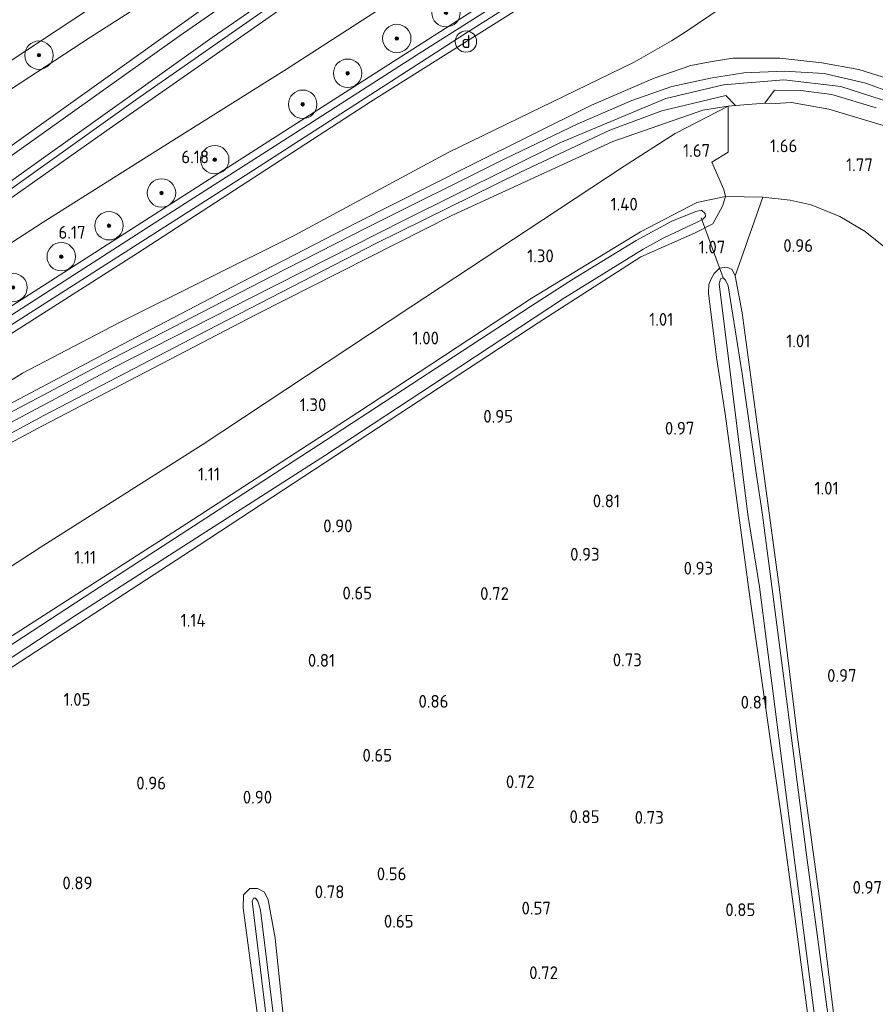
# Model space of a CAD drawing. Extents: x 130905 to 137824, y 412333 to 417928.
# Tile 194 of 256: x 134544 to 134664, y 415808 to 415947. Entities that reach past the tile are written whole.
import ezdxf
from ezdxf.enums import TextEntityAlignment as Align
from ezdxf.lldxf.tags import DXFTag

# ---------------------------------------------------------------- set-up
doc = ezdxf.new("R2010")
doc.units = 0
for name, color, linetype, lineweight in [('B-ME-GR-BOOM-S', 90, 'Continuous', 25), ('B-ME-GR-GRAS-GV', 60, 'Continuous', 13), ('B-ME-GW-OPHOGING_KRUIN-G', 90, 'Continuous', 18), ('B-ME-GW-TALUD_KRUIN-G', 90, 'Continuous', 18), ('B-ME-GW-TALUD_TEEN-G', 90, 'Continuous', 18), ('B-ME-IE-MEUBILAIR_DIJKPAAL-S', 7, 'Continuous', 25), ('B-ME-IE-TERREINAFSCHEIDING_DOORGANG-G', 210, 'Continuous', 18), ('B-ME-IE-TERREINAFSCHEIDING_KUNSTMATIG_HEKWERK-G', 20, 'IE-TERREINAFSCHEIDING-KUNSTMATIG', 18), ('B-ME-KW-KUNSTWERK_DUIKER-G', 170, 'Continuous', 18), ('B-ME-OG-WATER_SLOOT-G', 120, 'Continuous', 18), ('B-ME-OG-WATER_SLOOT-GV', 120, 'Continuous', 18), ('B-ME-VH-ONVERHARD-GV', 252, 'Continuous', 18), ('B-ME-VH-VERHARDING_ASFALT-GV', 252, 'Continuous', 18), ('B-ME-WH-WINTERBED-G', 150, 'WH-WINTERBED', 18), ('X-XX-AL-HOOGTELABEL-S', 7, 'Continuous', 25)]:
    doc.layers.add(name, color=color, linetype=linetype, lineweight=lineweight)
doc.styles.add('NLCS-ISO', font='NLCS-ISO.ttf')
doc.styles.add('NLCS-ISO-ANNOTATIVE-T18', font='NLCS-ISO.ttf', dxfattribs={"height": 1.8})
doc.styles.get("Standard").update_dxf_attribs({"font": 'arial.ttf'})
doc.linetypes.add('IE-TERREINAFSCHEIDING-KUNSTMATIG', pattern='A,4,[82,NLCS.SHX,S=0.75,R=90,X=0,Y=0],4,-2', length=10)
tags = doc.linetypes.add('WH-WINTERBED', pattern='A,6,-3.5,["WB",Standard,S=1.8,R=0,X=-1.5,Y=-0.9],-3.5,6,-3.5,6,-3.5,6,-3.5,6,-3.5', length=51).pattern_tags.tags
tags[6] = DXFTag(74, 10)

# ---------------------------------------------------------------- blocks, each defined once
blk = doc.blocks.new('SAL-HOOGTELABEL-SO')
at = {"color": 0, "linetype": 'ByBlock', "lineweight": -2, "style": 'NLCS-ISO-ANNOTATIVE-T18'}
blk.add_attdef('HOOGTE', text='', height=1.8, dxfattribs=at).set_placement((2.79, 0), align=Align.RIGHT)
blk = doc.blocks.new('SGR-BOOM_01-SO')
at = {"linetype": 'ByBlock', "lineweight": 18}
h = blk.add_hatch(color=0, dxfattribs=at)
h.dxf.hatch_style = 1
edge = h.paths.add_edge_path()
edge.add_arc((0, 0), 0.25, 0, 360)
at = {"color": 0, "linetype": 'ByBlock', "lineweight": 18}
for radius in [2, 0.25]:
    blk.add_circle((0, 0), radius, dxfattribs=at)
blk = doc.blocks.new('SIE-DIJKPAAL-SO')
at = {"color": 0, "linetype": 'ByBlock', "lineweight": 18}
blk.add_circle((0, 0), 1.5, dxfattribs=at)
at = {"color": 0, "linetype": 'ByBlock', "lineweight": 18, "style": 'NLCS-ISO'}
blk.add_text('d', height=1.8, dxfattribs=at).set_placement((0, 0), align=Align.MIDDLE_CENTER)

msp = doc.modelspace()

# ---------------------------------------------------------------- linework, layer by layer
at = {"layer": 'B-ME-GR-GRAS-GV'}
for points in [[(134755.942, 416058.948, 6.106), (134737.272, 416045.265, 5.985), (134718.713, 416031.409, 6.151), (134706.688, 416022.237, 6.217), (134698.187, 416015.604, 5.847), (134694.413, 416013.273, 5.835), (134692.673, 416011.79, 5.935), (134689.439, 416006.976, 5.988), (134687.114, 416004.745, 5.967), (134653.36, 415985.05, 5.988), (134625.647, 415968.372, 5.833), (134603.432, 415954.049, 5.802), (134581.218, 415939.726, 5.77), (134564.09, 415928.954, 5.785), (134546.962, 415918.182, 5.8), (134513.803, 415896.7, 6.001)], [(134513.803, 415896.7, 6.001), (134546.962, 415918.182, 5.8), (134564.09, 415928.954, 5.785), (134581.218, 415939.726, 5.77), (134603.432, 415954.049, 5.802), (134625.647, 415968.372, 5.833), (134653.36, 415985.05, 5.988), (134687.114, 416004.745, 5.967), (134689.439, 416006.976, 5.988), (134692.673, 416011.79, 5.935), (134694.413, 416013.273, 5.835), (134698.187, 416015.604, 5.847), (134706.688, 416022.237, 6.217), (134718.713, 416031.409, 6.151), (134737.272, 416045.265, 5.985), (134755.942, 416058.948, 6.106)], [(134758.462, 416042.513, 6.23), (134732.593, 416026.805, 6.148), (134719.355, 416018.398, 6.161), (134714.903, 416015.739, 6.158), (134712.478, 416014.548, 6.148), (134707.016, 416013.17, 6.17), (134699.617, 416010.783, 6.133), (134697.624, 416009.546, 6.113), (134695.22, 416006.6, 6.113), (134690.588, 416000.761, 6.1), (134688.35, 415999.042, 6.1), (134674.296, 415990.201, 6.104), (134648.095, 415973.651, 6.094), (134616.436, 415953.706, 6.104), (134584.46, 415933.254, 6.195), (134567.497, 415922.392, 6.173), (134550.535, 415911.531, 6.15), (134523.818, 415894.451, 6.135)], [(134533.299, 415934.929, 1.344), (134553.48, 415948.2, 1.347), (134579.064, 415964.644, 1.389), (134605.961, 415981.55, 1.378), (134630.55, 415997.092, 1.414), (134647.277, 416007.552, 1.488), (134656.749, 416013.703, 1.509), (134657.586, 416014.02, 1.534), (134657.859, 416013.981, 1.509), (134657.943, 416013.637, 1.509), (134657.901, 416013.355, 1.509), (134657.65, 416012.926, 1.472), (134643.887, 415999.681, 1.559), (134637.704, 415994.611, 1.628), (134619.162, 415981.115, 2.013), (134591.784, 415962.197, 2.664), (134566.099, 415944.336, 3.296), (134535.057, 415922.277, 4.005)], [(134542.26, 415903.597, 6.034), (134575.924, 415925.081, 6.125), (134606.7, 415944.935, 6.1), (134637.046, 415964.08, 6.016), (134664.649, 415981.566, 6.016), (134689.426, 415997.172, 5.942), (134693.309, 416000.208, 5.903), (134696.918, 416003.713, 6.001), (134698.533, 416006.045, 6.026), (134701.125, 416008.085, 6.022), (134705.226, 416009.918, 6.084), (134711.285, 416011.445, 6.117), (134716.86, 416012.374, 5.951), (134724.449, 416012.505, 5.647), (134733.712, 416012.309, 4.543), (134744.562, 416012.358, 2.999), (134748.056, 416012.333, 2.615), (134753.31, 416012.451, 2.303)], [(134530.825, 415920.61, 4.226), (134551.53, 415935.374, 3.729), (134572.39, 415950.345, 3.176), (134601.567, 415970.491, 2.439), (134608.4, 415975.707, 2.21), (134619.794, 415983.905, 1.953), (134632.777, 415994.038, 1.635), (134613.734, 415982.82, 1.574), (134599.777, 415973.616, 1.518), (134581.938, 415962.338, 1.472), (134553.63, 415944.188, 1.629), (134536.215, 415932.839, 1.592)], [(134517.171, 415905.806, 4.549), (134544.715, 415925.572, 3.961), (134570.77, 415944.168, 3.264), (134595.71, 415961.381, 2.685)], [(134625.642, 415955.659, 6.024), (134593.037, 415935.102, 6.082), (134560.23, 415913.816, 6.048), (134528.075, 415893.349, 6.018)], [(134528.075, 415893.349, 6.018), (134560.23, 415913.816, 6.048), (134593.037, 415935.102, 6.082), (134625.642, 415955.659, 6.024)], [(134524.225, 415908.734, 4.384), (134556.718, 415931.644, 3.527), (134586.848, 415952.709, 2.96)], [(134586.848, 415952.709, 2.96), (134556.718, 415931.644, 3.527), (134524.225, 415908.734, 4.384)], [(134536.478, 415892.196, 4.448), (134544.041, 415896.909, 4.245), (134557.619, 415904.025, 3.933), (134582.385, 415916.352, 3.161), (134604.005, 415927.979, 2.888), (134630.161, 415940.683, 2.228), (134635.416, 415943.693, 2.182), (134637.332, 415944.89, 2.304), (134646.299, 415950.991, 2.385)], [(134646.299, 415950.991, 2.385), (134637.332, 415944.89, 2.304), (134635.416, 415943.693, 2.182), (134630.161, 415940.683, 2.228), (134604.005, 415927.979, 2.888), (134582.385, 415916.352, 3.161), (134557.619, 415904.025, 3.933), (134544.041, 415896.909, 4.245), (134536.478, 415892.196, 4.448)], [(134542.247, 415922.719, 3.953), (134560, 415935.399, 3.481), (134581.826, 415950.642, 3.024)], [(134581.826, 415950.642, 3.024), (134560, 415935.399, 3.481), (134542.247, 415922.719, 3.953)], [(134666.864, 415938.051, 2.355), (134661.782, 415939.648, 2.37), (134656.609, 415940.596, 2.37), (134650.677, 415941.263, 2.309), (134644.068, 415941.242, 2.259), (134640.873, 415940.757, 2.237), (134638.139, 415940.245, 2.226), (134632.999, 415938.45, 2.316), (134624.146, 415934.621, 2.375), (134606.993, 415926.109, 2.69), (134591.056, 415918.079, 3.009), (134573.507, 415909.027, 3.432), (134557.097, 415900.446, 3.909), (134537.182, 415889.929, 4.38)], [(134537.182, 415889.929, 4.38), (134557.097, 415900.446, 3.909), (134573.507, 415909.027, 3.432), (134591.056, 415918.079, 3.009), (134606.993, 415926.109, 2.69), (134624.146, 415934.621, 2.375), (134632.999, 415938.45, 2.316), (134638.139, 415940.245, 2.226), (134640.873, 415940.757, 2.237), (134644.068, 415941.242, 2.259), (134650.677, 415941.263, 2.309), (134656.609, 415940.596, 2.37), (134661.782, 415939.648, 2.37), (134666.864, 415938.051, 2.355)], [(134667.876, 415935.863, 2.415), (134662.782, 415937.728, 2.427), (134656.915, 415939.113, 2.436), (134651.294, 415939.441, 2.475), (134645.627, 415939.212, 2.474), (134640.929, 415938.453, 2.467), (134635.495, 415937.284, 2.464), (134629.827, 415935.302, 2.483), (134622.218, 415932.036, 2.559), (134611.959, 415927.069, 2.648), (134592.584, 415917.441, 3.04), (134579.072, 415910.539, 3.375), (134555.55, 415898.393, 4.034), (134538.952, 415889.622, 4.419)], [(134665.568, 415914.569, 1.152), (134662.675, 415916.86, 1.115), (134659.129, 415918.965, 1.109), (134655.069, 415920.64, 1.098), (134652.155, 415921.272, 1.115), (134648.276, 415921.676, 1.072), (134643.016, 415921.784, 1.222), (134642.784, 415922.79, 1.349), (134641.102, 415926.631, 1.502), (134643.405, 415928.035, 1.695), (134643.424, 415934.522, 2.346), (134644.438, 415934.614, 2.381), (134648.565, 415934.905, 2.361), (134649.916, 415936.733, 2.438), (134653.648, 415936.707, 2.343), (134658, 415936.137, 2.341), (134664.247, 415934.263, 2.361)], [(134537.997, 415857.047, 1.014), (134567.192, 415875.793, 0.878), (134591.254, 415891.418, 0.915), (134615.679, 415907.419, 0.958), (134631.046, 415916.837, 0.96), (134638.998, 415920.955, 1.145), (134643.016, 415921.784, 1.222), (134642.59, 415920.442, 1.092), (134641.223, 415917.933, 1.046), (134638.683, 415916.652, 1.049), (134631.123, 415913.292, 1.017), (134616.652, 415903.992, 1.002), (134594.17, 415889.298, 1.026), (134568.806, 415872.623, 1.069), (134541.723, 415854.983, 0.984)], [(134541.723, 415854.983, 0.984), (134568.806, 415872.623, 1.069), (134594.17, 415889.298, 1.026), (134616.652, 415903.992, 1.002), (134631.123, 415913.292, 1.017), (134638.683, 415916.652, 1.049), (134641.223, 415917.933, 1.046), (134642.59, 415920.442, 1.092), (134643.016, 415921.784, 1.222), (134648.276, 415921.676, 1.072), (134644.374, 415910.635, 1.033), (134643.968, 415911.51, 0.932), (134643.217, 415911.839, 0.932), (134642.203, 415911.707, 0.954), (134641.44, 415910.937, 0.942), (134641.055, 415910.318, 0.947), (134640.675, 415909.41, 0.948), (134640.623, 415908.171, 0.975), (134641.742, 415899.118, 1), (134642.974, 415891.228, 0.999), (134646.397, 415865.795, 0.746), (134650.883, 415834.693, 0.754), (134652.811, 415820.472, 0.788), (134655.667, 415798.714, 0.776)], [(134659.284, 415798.411, 0.706), (134656.337, 415822.305, 0.719), (134653.119, 415846.1, 0.79), (134650.624, 415866.476, 0.872), (134647.359, 415890.804, 0.997), (134645.381, 415905.428, 0.941), (134644.374, 415910.635, 1.033), (134648.276, 415921.676, 1.072), (134652.155, 415921.272, 1.115), (134655.069, 415920.64, 1.098), (134659.129, 415918.965, 1.109), (134662.675, 415916.86, 1.115), (134665.568, 415914.569, 1.152)], [(134533.625, 415851.1, -0.016), (134551.655, 415862.92, -0.016), (134569.187, 415874.161, -0.016), (134586.718, 415885.401, -0.016), (134603.54, 415896.458, -0.016), (134620.361, 415907.516, -0.016), (134631.432, 415914.393, -0.016), (134634.249, 415915.931, -0.016), (134639.134, 415918.237, -0.016), (134639.828, 415918.607, -0.016), (134640.203, 415918.971, -0.016), (134640.177, 415919.409, -0.016), (134639.665, 415919.871, -0.016), (134638.834, 415919.657, -0.016), (134635.496, 415918.337, -0.016), (134630.451, 415915.605, -0.016), (134621.627, 415910.211, -0.016), (134615.595, 415906.299, -0.016), (134586.711, 415887.447, -0.016), (134553.971, 415866.2, -0.016), (134527.052, 415848.667, -0.016)], [(134655.667, 415798.714, 0.776), (134652.811, 415820.472, 0.788), (134650.883, 415834.693, 0.754), (134646.397, 415865.795, 0.746), (134642.974, 415891.228, 0.999), (134641.742, 415899.118, 1), (134640.623, 415908.171, 0.975), (134640.675, 415909.41, 0.948), (134641.055, 415910.318, 0.947), (134641.44, 415910.937, 0.942), (134642.203, 415911.707, 0.954), (134643.217, 415911.839, 0.932), (134643.968, 415911.51, 0.932), (134644.374, 415910.635, 1.033), (134645.381, 415905.428, 0.941), (134647.359, 415890.804, 0.997), (134650.624, 415866.476, 0.872), (134653.119, 415846.1, 0.79), (134656.337, 415822.305, 0.719), (134659.284, 415798.411, 0.706)], [(134657.714, 415804.61, -0.248), (134654.449, 415829.159, -0.248), (134651.318, 415853.249, -0.248), (134648.187, 415877.338, -0.248), (134647.403, 415882.567, -0.248), (134645.379, 415896.851, -0.248), (134643.393, 415909.232, -0.248), (134643.028, 415910.029, -0.248), (134642.721, 415910.329, -0.248), (134642.318, 415910.206, -0.248), (134642.138, 415909.472, -0.248), (134643.019, 415902.367, -0.248), (134646.154, 415877.036, -0.248), (134647.812, 415866.87, -0.248), (134652.754, 415828.387, -0.248), (134656.714, 415797.402, -0.248)], [(134580.731, 415806.602, 0.752), (134579.642, 415817.408, 0.822), (134578.659, 415822.812, 0.732), (134578.118, 415823.88, 0.692), (134577.147, 415824.438, 0.533), (134576.039, 415824.394, 0.473), (134575.146, 415823.53, 0.67), (134575.108, 415821.708, 0.771), (134577.378, 415804.825, 0.768)], [(134577.378, 415804.825, 0.768), (134575.108, 415821.708, 0.771), (134575.146, 415823.53, 0.67), (134576.039, 415824.394, 0.473), (134577.147, 415824.438, 0.533), (134578.118, 415823.88, 0.692), (134578.659, 415822.812, 0.732), (134579.642, 415817.408, 0.822), (134580.731, 415806.602, 0.752)], [(134580.083, 415800.734, -0.248), (134577.556, 415821.354, -0.248), (134577.182, 415822.648, -0.248), (134576.85, 415823.062, -0.248), (134576.563, 415823.08, -0.248), (134576.377, 415822.618, -0.248), (134578.539, 415804.858, -0.248)]]:
    msp.add_polyline3d(points, dxfattribs=at)
for points in [[(134468.071, 415875.326, 5.591), (134453.031, 415864.334, 5.984), (134447.049, 415873.362, 1.527), (134465.724, 415885.956, 1.626), (134487.149, 415900.465, 1.417), (134518.799, 415921.49, 1.555), (134536.215, 415932.839, 1.592), (134553.63, 415944.188, 1.629), (134581.938, 415962.338, 1.472), (134599.777, 415973.616, 1.518), (134601.567, 415970.491, 2.439), (134572.39, 415950.345, 3.176), (134551.53, 415935.374, 3.729), (134530.825, 415920.61, 4.226), (134510.464, 415905.743, 4.626), (134490.006, 415890.957, 5.148)], [(134487.972, 415856.542, 5.463), (134466.809, 415843.54, 6.008), (134466.181, 415844.488, 6.082), (134481.938, 415853.916, 5.7), (134505.842, 415868.343, 5.103), (134525.43, 415879.316, 4.72), (134547.051, 415890.962, 4.257), (134570.065, 415902.955, 3.661), (134593.873, 415915.208, 3.072), (134614.144, 415925.229, 2.576), (134626.743, 415931.138, 2.425), (134634.077, 415933.84, 2.389), (134643.083, 415936.001, 2.395), (134644.438, 415934.614, 2.381), (134643.424, 415934.522, 2.346), (134639.831, 415933.938, 2.406), (134627.177, 415929.552, 2.403), (134604.492, 415919.109, 2.727), (134577.027, 415905.237, 3.471), (134546.872, 415889.498, 4.205), (134517.738, 415873.947, 4.8)], [(134499.251, 415841.454, 1.229), (134477.458, 415827.467, 1.386), (134466.809, 415843.54, 6.008), (134487.972, 415856.542, 5.463), (134517.738, 415873.947, 4.8), (134546.872, 415889.498, 4.205), (134577.027, 415905.237, 3.471), (134604.492, 415919.109, 2.727), (134627.177, 415929.552, 2.403), (134639.831, 415933.938, 2.406), (134643.424, 415934.522, 2.346), (134635.924, 415930.644, 2.03), (134628.75, 415926.047, 1.505), (134617.314, 415918.525, 1.411), (134598.75, 415906.275, 1.424), (134569.37, 415886.836, 1.401), (134546.562, 415872.395, 1.601), (134521.678, 415856.205, 1.492)], [(134485.662, 415823.15, 0.921), (134481.845, 415820.846, 0.981), (134477.458, 415827.467, 1.386), (134499.251, 415841.454, 1.229), (134521.678, 415856.205, 1.492), (134546.562, 415872.395, 1.601), (134569.37, 415886.836, 1.401), (134598.75, 415906.275, 1.424), (134617.314, 415918.525, 1.411), (134628.75, 415926.047, 1.505), (134635.924, 415930.644, 2.03), (134643.424, 415934.522, 2.346), (134643.405, 415928.035, 1.695), (134641.102, 415926.631, 1.502), (134642.784, 415922.79, 1.349), (134643.016, 415921.784, 1.222), (134638.998, 415920.955, 1.145), (134631.046, 415916.837, 0.96), (134615.679, 415907.419, 0.958), (134591.254, 415891.418, 0.915), (134567.192, 415875.793, 0.878), (134537.997, 415857.047, 1.014), (134508.041, 415837.533, 0.973)]]:
    msp.add_polyline3d(points, close=True, dxfattribs=at)
at = {"layer": 'B-ME-GW-OPHOGING_KRUIN-G'}
msp.add_polyline3d([(134532.688, 415884.81, 4.535), (134557.098, 415897.822, 3.973), (134576.201, 415907.526, 3.623), (134597.767, 415918.459, 2.998), (134619.696, 415929.34, 2.685), (134634.61, 415935.586, 2.46), (134642.742, 415937.479, 2.548), (134651.241, 415938.193, 2.56), (134659.281, 415937.273, 2.61), (134666.398, 415934.979, 2.51), (134671.726, 415932.054, 2.485), (134676.5, 415928.637, 2.373), (134682.084, 415923.235, 2.373), (134686.847, 415917.073, 2.385), (134690.459, 415910.952, 2.398), (134693.05, 415905.019, 2.348), (134696.582, 415887.164, 2.398), (134699.545, 415869.377, 2.348), (134703.774, 415853.721, 2.173), (134705.193, 415848.678, 2.121), (134708.292, 415833.61, 2.034), (134711.58, 415814.792, 2.071), (134715.439, 415793.252, 2.009)], dxfattribs=at)
at = {"layer": 'B-ME-GW-TALUD_KRUIN-G'}
for points in [[(134772.002, 416068.595, 6.382), (134755.942, 416058.948, 6.106), (134737.272, 416045.265, 5.985), (134718.713, 416031.409, 6.151), (134706.688, 416022.237, 6.217), (134698.187, 416015.604, 5.847), (134694.413, 416013.273, 5.835), (134692.673, 416011.79, 5.935), (134689.439, 416006.976, 5.988), (134687.114, 416004.745, 5.967), (134653.36, 415985.05, 5.988), (134625.647, 415968.372, 5.833), (134603.432, 415954.049, 5.802), (134581.218, 415939.726, 5.77), (134564.09, 415928.954, 5.785), (134546.962, 415918.182, 5.8), (134513.803, 415896.7, 6.001), (134481.957, 415875.429, 6.202), (134457.431, 415857.693, 6.355)], [(134462.944, 415849.373, 6.35), (134474.016, 415856.953, 6.333), (134500.273, 415874.778, 6.107), (134528.075, 415893.349, 6.018), (134560.23, 415913.816, 6.048), (134593.037, 415935.102, 6.082), (134625.642, 415955.659, 6.024), (134649.533, 415971.134, 6.045), (134672.185, 415983.688, 5.832), (134685.957, 415990.517, 5.637), (134697.765, 415997.782, 5.601), (134706.814, 416003.479, 5.618), (134713.316, 416007.72, 5.632), (134717.911, 416010.404, 5.644), (134719.72, 416010.913, 5.619), (134722.152, 416011.091, 5.586), (134727.326, 416011.144, 5.344), (134734.982, 416010.914, 4.107), (134744.234, 416010.651, 3.068), (134745.912, 416010.247, 2.75)], [(134453.031, 415864.334, 5.984), (134468.071, 415875.326, 5.591), (134490.006, 415890.957, 5.148), (134510.464, 415905.743, 4.626), (134530.825, 415920.61, 4.226), (134551.53, 415935.374, 3.729), (134572.39, 415950.345, 3.176), (134601.567, 415970.491, 2.439)], [(134643.424, 415934.522, 2.346), (134644.438, 415934.614, 2.381), (134648.565, 415934.905, 2.361), (134650.026, 415934.897, 2.386)], [(134466.809, 415843.54, 6.008), (134487.972, 415856.542, 5.463), (134517.738, 415873.947, 4.8), (134546.872, 415889.498, 4.205), (134577.027, 415905.237, 3.471), (134604.492, 415919.109, 2.727), (134627.177, 415929.552, 2.403), (134639.831, 415933.938, 2.406), (134643.424, 415934.522, 2.346)]]:
    msp.add_polyline3d(points, dxfattribs=at)
at = {"layer": 'B-ME-GW-TALUD_TEEN-G'}
for points in [[(134457.007, 415858.333, 6.224), (134457.971, 415859.785, 6.166), (134463.861, 415865.226, 5.939), (134494.189, 415887.437, 5.206), (134524.225, 415908.734, 4.384), (134556.718, 415931.644, 3.527), (134586.848, 415952.709, 2.96), (134616.438, 415972.694, 2.324), (134639.202, 415988.089, 1.878), (134658.61, 416000.584, 1.491), (134674.343, 416010.512, 1.64), (134682.942, 416016.365, 1.504), (134685.017, 416017.822, 1.486), (134686.37, 416018.532, 1.385)], [(134703.119, 415990.006, 2.154), (134695.34, 415984.163, 2.256), (134688.779, 415979.708, 2.331), (134680.623, 415974.229, 2.475), (134670.216, 415968.126, 2.5), (134646.299, 415950.991, 2.385), (134637.332, 415944.89, 2.304), (134635.416, 415943.693, 2.182), (134630.161, 415940.683, 2.228), (134604.005, 415927.979, 2.888), (134582.385, 415916.352, 3.161), (134557.619, 415904.025, 3.933), (134544.041, 415896.909, 4.245), (134536.478, 415892.196, 4.448), (134520.233, 415882.461, 4.805), (134503.237, 415872.496, 5.225), (134488.815, 415863.06, 5.588), (134473.423, 415853.33, 5.958), (134464.025, 415847.741, 6.174)], [(134447.049, 415873.362, 1.527), (134465.724, 415885.956, 1.626), (134487.149, 415900.465, 1.417), (134518.799, 415921.49, 1.555), (134536.215, 415932.839, 1.592), (134553.63, 415944.188, 1.629), (134581.938, 415962.338, 1.472), (134599.777, 415973.616, 1.518)], [(134628.75, 415926.047, 1.505), (134635.924, 415930.644, 2.03), (134643.424, 415934.522, 2.346)], [(134628.75, 415926.047, 1.505), (134617.314, 415918.525, 1.411), (134598.75, 415906.275, 1.424), (134569.37, 415886.836, 1.401), (134546.562, 415872.395, 1.601), (134521.678, 415856.205, 1.492), (134499.251, 415841.454, 1.229), (134477.458, 415827.467, 1.386)]]:
    msp.add_polyline3d(points, dxfattribs=at)
at = {"layer": 'B-ME-IE-TERREINAFSCHEIDING_DOORGANG-G'}
for points in [[(134641.102, 415926.631, 1.502), (134642.784, 415922.79, 1.349)], [(134643.016, 415921.784, 1.222), (134648.276, 415921.676, 1.072)]]:
    msp.add_polyline3d(points, dxfattribs=at)
at = {"layer": 'B-ME-IE-TERREINAFSCHEIDING_KUNSTMATIG_HEKWERK-G'}
for points in [[(134456.386, 415859.271, 6.18), (134458.209, 415861.575, 6.111), (134466.931, 415868.606, 5.924), (134482.505, 415879.682, 5.45), (134498.164, 415891.195, 5.044), (134524.495, 415910.04, 4.424), (134542.247, 415922.719, 3.953), (134560, 415935.399, 3.481), (134581.826, 415950.642, 3.024), (134603.653, 415965.885, 2.566), (134623.848, 415979.84, 2.007), (134636.945, 415989.27, 1.778), (134645.223, 415995.896, 1.716), (134654.386, 416003.9, 1.597), (134664.587, 416014.059, 1.597), (134672.456, 416021.043, 1.559), (134675.826, 416023.65, 1.498), (134679.922, 416026.493, 1.518)], [(134685.208, 415924.776, 2.271), (134681.543, 415928.277, 2.349), (134679.088, 415930.42, 2.375), (134674.958, 415933.798, 2.379), (134671.439, 415935.985, 2.362), (134666.864, 415938.051, 2.355), (134661.782, 415939.648, 2.37), (134656.609, 415940.596, 2.37), (134650.677, 415941.263, 2.309), (134644.068, 415941.242, 2.259), (134640.873, 415940.757, 2.237), (134638.139, 415940.245, 2.226), (134632.999, 415938.45, 2.316), (134624.146, 415934.621, 2.375), (134606.993, 415926.109, 2.69), (134591.056, 415918.079, 3.009), (134573.507, 415909.027, 3.432), (134557.097, 415900.446, 3.909), (134537.182, 415889.929, 4.38), (134523.264, 415882.518, 4.702), (134508.483, 415874.508, 5.091), (134488.815, 415863.06, 5.588), (134470.359, 415852.005, 6.2), (134463.552, 415848.456, 6.406)], [(134650.026, 415934.897, 2.386), (134652.316, 415935.005, 2.381), (134657.557, 415934.099, 2.355), (134665.891, 415931.602, 2.332), (134673.331, 415927.179, 2.318), (134680.244, 415920.526, 2.292), (134683.502, 415915.718, 2.315)], [(134643.424, 415934.522, 2.346), (134643.405, 415928.035, 1.695), (134641.102, 415926.631, 1.502)], [(134642.784, 415922.79, 1.349), (134643.016, 415921.784, 1.222)], [(134648.276, 415921.676, 1.072), (134644.374, 415910.635, 1.033)], [(134673.655, 415896.075, 1.026), (134674.645, 415897.923, 1.036), (134676.231, 415900.235, 1.156), (134673.123, 415906.073, 1.17), (134669.229, 415910.854, 1.171), (134665.568, 415914.569, 1.152), (134662.675, 415916.86, 1.115), (134659.129, 415918.965, 1.109), (134655.069, 415920.64, 1.098), (134652.155, 415921.272, 1.115), (134648.276, 415921.676, 1.072)]]:
    msp.add_polyline3d(points, dxfattribs=at)
at = {"layer": 'B-ME-KW-KUNSTWERK_DUIKER-G'}
msp.add_polyline3d([(134642.721, 415910.329, -0.248), (134639.592, 415918.804, -0.016)], dxfattribs=at)
at = {"layer": 'B-ME-OG-WATER_SLOOT-G'}
for points in [[(134483.961, 415817.652, 1.014), (134488.309, 415820.241, 1.052), (134515.916, 415838.203, 1.085), (134541.723, 415854.983, 0.984), (134568.806, 415872.623, 1.069), (134594.17, 415889.298, 1.026), (134616.652, 415903.992, 1.002), (134631.123, 415913.292, 1.017), (134638.683, 415916.652, 1.049), (134641.223, 415917.933, 1.046), (134642.59, 415920.442, 1.092), (134643.016, 415921.784, 1.222), (134638.998, 415920.955, 1.145), (134631.046, 415916.837, 0.96), (134615.679, 415907.419, 0.958), (134591.254, 415891.418, 0.915), (134567.192, 415875.793, 0.878), (134537.997, 415857.047, 1.014), (134508.041, 415837.533, 0.973), (134485.662, 415823.15, 0.921), (134481.845, 415820.846, 0.981)], [(134644.374, 415910.635, 1.033), (134643.968, 415911.51, 0.932), (134643.217, 415911.839, 0.932), (134642.203, 415911.707, 0.954), (134641.44, 415910.937, 0.942), (134641.055, 415910.318, 0.947), (134640.675, 415909.41, 0.948), (134640.623, 415908.171, 0.975), (134641.742, 415899.118, 1), (134642.974, 415891.228, 0.999), (134646.397, 415865.795, 0.746), (134650.883, 415834.693, 0.754), (134652.811, 415820.472, 0.788), (134655.667, 415798.714, 0.776), (134658.522, 415776.955, 0.763), (134661.264, 415756.466, 0.687), (134664.007, 415735.978, 0.61), (134669.145, 415696.833, 0.734), (134669.839, 415691.545, 0.701), (134646.951, 415676.726, 0.954), (134617.198, 415656.912, 0.77), (134601.199, 415645.843, 0.777), (134599.211, 415663.122, 0.854), (134594.53, 415694.854, 0.693)], [(134644.374, 415910.635, 1.033), (134645.381, 415905.428, 0.941)], [(134645.381, 415905.428, 0.941), (134647.359, 415890.804, 0.997), (134650.624, 415866.476, 0.872), (134653.119, 415846.1, 0.79), (134656.337, 415822.305, 0.719), (134659.284, 415798.411, 0.706), (134661.889, 415779.285, 0.636), (134664.127, 415761.958, 0.557), (134666.935, 415739.932, 0.603), (134669.383, 415722.134, 0.705), (134671.452, 415707.034, 0.752)], [(134597.375, 415646.477, 0.857), (134596.054, 415657.338, 0.758), (134592.373, 415685.828, 0.67), (134588.34, 415716.911, 0.664), (134584.387, 415746.825, 0.775), (134580.831, 415776.803, 0.702), (134577.378, 415804.825, 0.768), (134575.108, 415821.708, 0.771), (134575.146, 415823.53, 0.67), (134576.039, 415824.394, 0.473), (134577.147, 415824.438, 0.533), (134578.118, 415823.88, 0.692)], [(134578.118, 415823.88, 0.692), (134578.659, 415822.812, 0.732), (134579.642, 415817.408, 0.822), (134580.731, 415806.602, 0.752), (134582.661, 415792.16, 0.792), (134583.249, 415786.512, 0.775)]]:
    msp.add_polyline3d(points, dxfattribs=at)
at = {"layer": 'B-ME-OG-WATER_SLOOT-GV'}
for points in [[(134527.052, 415848.667, -0.016), (134553.971, 415866.2, -0.016), (134586.711, 415887.447, -0.016), (134615.595, 415906.299, -0.016), (134621.627, 415910.211, -0.016), (134630.451, 415915.605, -0.016), (134635.496, 415918.337, -0.016), (134638.834, 415919.657, -0.016), (134639.665, 415919.871, -0.016), (134640.177, 415919.409, -0.016), (134640.203, 415918.971, -0.016), (134639.828, 415918.607, -0.016), (134639.134, 415918.237, -0.016), (134634.249, 415915.931, -0.016), (134631.432, 415914.393, -0.016), (134620.361, 415907.516, -0.016), (134603.54, 415896.458, -0.016), (134586.718, 415885.401, -0.016), (134569.187, 415874.161, -0.016), (134551.655, 415862.92, -0.016), (134533.625, 415851.1, -0.016)], [(134656.714, 415797.402, -0.248), (134652.754, 415828.387, -0.248), (134647.812, 415866.87, -0.248), (134646.154, 415877.036, -0.248), (134643.019, 415902.367, -0.248), (134642.138, 415909.472, -0.248), (134642.318, 415910.206, -0.248), (134642.721, 415910.329, -0.248), (134643.028, 415910.029, -0.248), (134643.393, 415909.232, -0.248), (134645.379, 415896.851, -0.248), (134647.403, 415882.567, -0.248), (134648.187, 415877.338, -0.248), (134651.318, 415853.249, -0.248), (134654.449, 415829.159, -0.248), (134657.714, 415804.61, -0.248)], [(134578.539, 415804.858, -0.248), (134576.377, 415822.618, -0.248), (134576.563, 415823.08, -0.248), (134576.85, 415823.062, -0.248), (134577.182, 415822.648, -0.248), (134577.556, 415821.354, -0.248), (134580.083, 415800.734, -0.248)]]:
    msp.add_polyline3d(points, dxfattribs=at)
at = {"layer": 'B-ME-VH-ONVERHARD-GV'}
for points in [[(134523.818, 415894.451, 6.135), (134550.535, 415911.531, 6.15), (134567.497, 415922.392, 6.173), (134584.46, 415933.254, 6.195), (134616.436, 415953.706, 6.104), (134648.095, 415973.651, 6.094), (134674.296, 415990.201, 6.104), (134688.35, 415999.042, 6.1), (134690.588, 416000.761, 6.1), (134695.22, 416006.6, 6.113), (134697.624, 416009.546, 6.113), (134699.617, 416010.783, 6.133), (134707.016, 416013.17, 6.17), (134712.478, 416014.548, 6.148), (134714.903, 416015.739, 6.158), (134719.355, 416018.398, 6.161), (134732.593, 416026.805, 6.148), (134758.462, 416042.513, 6.23)], [(134753.31, 416012.451, 2.303), (134748.056, 416012.333, 2.615), (134744.562, 416012.358, 2.999), (134733.712, 416012.309, 4.543), (134724.449, 416012.505, 5.647), (134716.86, 416012.374, 5.951), (134711.285, 416011.445, 6.117), (134705.226, 416009.918, 6.084), (134701.125, 416008.085, 6.022), (134698.533, 416006.045, 6.026), (134696.918, 416003.713, 6.001), (134693.309, 416000.208, 5.903), (134689.426, 415997.172, 5.942), (134664.649, 415981.566, 6.016), (134637.046, 415964.08, 6.016), (134606.7, 415944.935, 6.1), (134575.924, 415925.081, 6.125), (134542.26, 415903.597, 6.034)]]:
    msp.add_polyline3d(points, dxfattribs=at)
at = {"layer": 'B-ME-VH-VERHARDING_ASFALT-GV'}
for points in [[(134535.057, 415922.277, 4.005), (134566.099, 415944.336, 3.296), (134591.784, 415962.197, 2.664), (134619.162, 415981.115, 2.013), (134637.704, 415994.611, 1.628), (134643.887, 415999.681, 1.559), (134657.65, 416012.926, 1.472), (134657.901, 416013.355, 1.509), (134657.943, 416013.637, 1.509), (134657.859, 416013.981, 1.509), (134657.586, 416014.02, 1.534), (134656.749, 416013.703, 1.509), (134647.277, 416007.552, 1.488), (134630.55, 415997.092, 1.414), (134605.961, 415981.55, 1.378), (134579.064, 415964.644, 1.389), (134553.48, 415948.2, 1.347), (134533.299, 415934.929, 1.344)], [(134595.71, 415961.381, 2.685), (134570.77, 415944.168, 3.264), (134544.715, 415925.572, 3.961), (134517.171, 415905.806, 4.549)], [(134538.952, 415889.622, 4.419), (134555.55, 415898.393, 4.034), (134579.072, 415910.539, 3.375), (134592.584, 415917.441, 3.04), (134611.959, 415927.069, 2.648), (134622.218, 415932.036, 2.559), (134629.827, 415935.302, 2.483), (134635.495, 415937.284, 2.464), (134640.929, 415938.453, 2.467), (134645.627, 415939.212, 2.474), (134651.294, 415939.441, 2.475), (134656.915, 415939.113, 2.436), (134662.782, 415937.728, 2.427), (134667.876, 415935.863, 2.415)], [(134664.247, 415934.263, 2.361), (134658, 415936.137, 2.341), (134653.648, 415936.707, 2.343), (134649.916, 415936.733, 2.438), (134648.565, 415934.905, 2.361), (134644.438, 415934.614, 2.381), (134643.083, 415936.001, 2.395), (134634.077, 415933.84, 2.389), (134626.743, 415931.138, 2.425), (134614.144, 415925.229, 2.576), (134593.873, 415915.208, 3.072), (134570.065, 415902.955, 3.661), (134547.051, 415890.962, 4.257), (134525.43, 415879.316, 4.72)]]:
    msp.add_polyline3d(points, dxfattribs=at)
at = {"layer": 'B-ME-WH-WINTERBED-G'}
msp.add_polyline3d([(134780.938, 416055, 6.257), (134747.833, 416034.753, 6.308), (134720.974, 416018.167, 6.227), (134717.367, 416015.317, 6.12), (134715.563, 416014.081, 6.106), (134710.813, 416012.803, 6.081), (134703.434, 416010.513, 6.073), (134700.684, 416009.146, 6.076), (134697.95, 416007.412, 6.052), (134696.376, 416005.614, 6.054), (134694.771, 416003.394, 6.04), (134692.811, 416001.042, 6.022), (134689.905, 415998.811, 6.028), (134659.006, 415979.358, 6.071), (134629.851, 415960.889, 6.094), (134599.528, 415941.677, 6.178), (134581.842, 415930.339, 6.125), (134564.157, 415919.001, 6.071), (134547.288, 415908.171, 6.062), (134530.42, 415897.342, 6.052), (134498.786, 415876.382, 6.106), (134472.089, 415858.177, 6.363), (134461.884, 415850.974, 6.413)], dxfattribs=at)

# ---------------------------------------------------------------- block references
at = {"layer": 'B-ME-GR-BOOM-S'}
for p in [(134603.688, 415947.647, 6.114), (134596.749, 415944.023, 6.272), (134546.367, 415941.672, 1.502), (134589.834, 415939.134, 6.101), (134583.509, 415934.771, 6.126), (134571.124, 415926.964, 6.101), (134563.621, 415922.29, 6.101), (134556.232, 415917.671, 6.038), (134549.509, 415913.314, 6.101), (134542.717, 415908.982, 6.088)]:
    msp.add_blockref('SGR-BOOM_01-SO', p, dxfattribs=at)
at = {"layer": 'B-ME-IE-MEUBILAIR_DIJKPAAL-S'}
msp.add_blockref('SIE-DIJKPAAL-SO', (134606.492, 415943.596, 6.056), dxfattribs=at)
at = {"layer": 'X-XX-AL-HOOGTELABEL-S'}
for p, values in [((134638.079, 415927.358, 1.672), {'HOOGTE': '1.67'}), ((134650.36, 415928.02, 1.659), {'HOOGTE': '1.66'}), ((134567.535, 415926.465, 6.181), {'HOOGTE': '6.18'}), ((134660.991, 415925.349, 1.772), {'HOOGTE': '1.77'}), ((134627.883, 415919.814, 1.397), {'HOOGTE': '1.40'}), ((134550.137, 415915.856, 6.169), {'HOOGTE': '6.17'}), ((134640.213, 415913.776, 1.072), {'HOOGTE': '1.07'}), ((134652.566, 415913.993, 0.959), {'HOOGTE': '0.96'}), ((134616.062, 415912.536, 1.297), {'HOOGTE': '1.30'}), ((134632.889, 415903.599, 1.009), {'HOOGTE': '1.01'}), ((134599.898, 415900.975, 1), {'HOOGTE': '1.00'}), ((134652.188, 415900.571, 1.01), {'HOOGTE': '1.01'}), ((134584.043, 415891.592, 1.297), {'HOOGTE': '1.30'}), ((134610.333, 415889.96, 0.947), {'HOOGTE': '0.95'}), ((134635.859, 415888.283, 0.97), {'HOOGTE': '0.97'}), ((134569.062, 415881.826, 1.108), {'HOOGTE': '1.11'}), ((134656.169, 415879.846, 1.009), {'HOOGTE': '1.01'}), ((134625.39, 415878.055, 0.809), {'HOOGTE': '0.81'}), ((134587.725, 415874.544, 0.897), {'HOOGTE': '0.90'}), ((134622.52, 415870.549, 0.934), {'HOOGTE': '0.93'}), ((134551.624, 415870.124, 1.108), {'HOOGTE': '1.11'}), ((134638.502, 415868.588, 0.932), {'HOOGTE': '0.93'}), ((134590.482, 415865.095, 0.645), {'HOOGTE': '0.65'}), ((134609.748, 415865.019, 0.722), {'HOOGTE': '0.72'}), ((134567.046, 415861.255, 1.137), {'HOOGTE': '1.14'}), ((134585.281, 415855.621, 0.808), {'HOOGTE': '0.81'}), ((134628.46, 415855.686, 0.734), {'HOOGTE': '0.73'}), ((134658.694, 415853.487, 0.972), {'HOOGTE': '0.97'}), ((134550.836, 415850.12, 1.045), {'HOOGTE': '1.05'}), ((134601.237, 415849.853, 0.863), {'HOOGTE': '0.86'}), ((134646.212, 415849.729, 0.808), {'HOOGTE': '0.81'}), ((134593.301, 415842.264, 0.645), {'HOOGTE': '0.65'}), ((134561.475, 415838.35, 0.958), {'HOOGTE': '0.96'}), ((134613.376, 415838.539, 0.722), {'HOOGTE': '0.72'}), ((134576.408, 415836.368, 0.899), {'HOOGTE': '0.90'}), ((134622.512, 415833.625, 0.847), {'HOOGTE': '0.85'}), ((134631.545, 415833.521, 0.734), {'HOOGTE': '0.73'}), ((134595.32, 415825.576, 0.558), {'HOOGTE': '0.56'}), ((134551.122, 415824.302, 0.887), {'HOOGTE': '0.89'}), ((134662.279, 415823.681, 0.972), {'HOOGTE': '0.97'}), ((134586.587, 415823.052, 0.782), {'HOOGTE': '0.78'}), ((134615.658, 415820.757, 0.57), {'HOOGTE': '0.57'}), ((134644.443, 415820.529, 0.845), {'HOOGTE': '0.85'}), ((134596.317, 415818.906, 0.645), {'HOOGTE': '0.65'}), ((134616.656, 415811.666, 0.722), {'HOOGTE': '0.72'})]:
    msp.add_blockref('SAL-HOOGTELABEL-SO', p, dxfattribs=at).add_auto_attribs(values)

doc.saveas('drawing.dxf')
